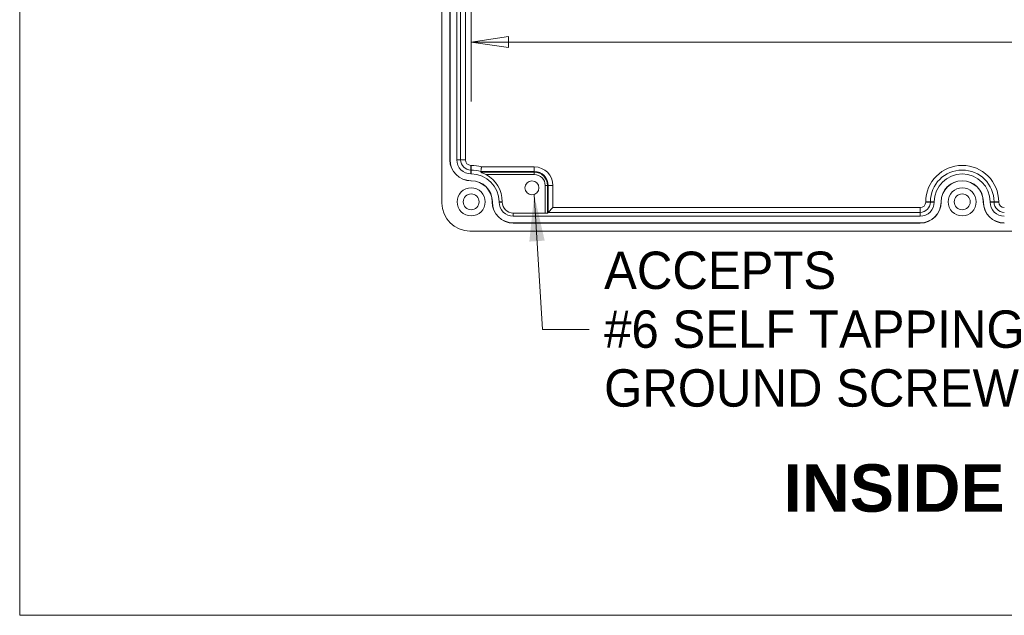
# Model space of a CAD drawing. Header units: millimetres. Extents: x 23 to 1094, y 23 to 840.
# Tile 1 of 44: x 36 to 246, y 36 to 163. Entities that reach past the tile are written whole.
import ezdxf

# ---------------------------------------------------------------- set-up
doc = ezdxf.new("R2010")
doc.units = ezdxf.units.MM
doc.header["$LTSCALE"] = 4
for name, color, linetype, lineweight in [('Dimension (ANSI)', 7, 'Continuous', 9), ('Sketch Geometry (ANSI)', 7, 'Continuous', 9), ('Symbol (ANSI)', 7, 'Continuous', 9), ('Visible (ANSI)', 7, 'Continuous', 9), ('Visible Narrow (ANSI)', 7, 'Continuous', 9)]:
    doc.layers.add(name, color=color, linetype=linetype, lineweight=lineweight)
doc.styles.add('Label Text (ANSI)', font='arialbd.ttf')
doc.styles.add('Note Text (ANSI)', font='arial.ttf')
doc.dimstyles.new('Default - mm (ANSI)', dxfattribs={"dimscale": 4, "dimtxt": 2, "dimasz": 2, "dimexe": 3.175, "dimexo": 1, "dimgap": 0.8, "dimtad": 0, "dimtih": 1, "dimtoh": 1, "dimrnd": 1e-08, "dimzin": 4, "dimdsep": 46, "dimtxsty": 'Note Text (ANSI)', "dimblk": 'Filled-1', "dimcen": 0.09, "dimdle": 10, "dimclrd": 256, "dimclre": 256, "dimclrt": 256, "dimadec": 1, "dimazin": 0, "dimtfac": 1.524, "dimtofl": 0, "dimtmove": 0, "dimatfit": 3, "dimfxl": 1, "dimtolj": 1, "dimtzin": 0, "dimlwd": -1, "dimlwe": -1, "dimarcsym": 0})
doc.dimstyles.new('Default - mm (ANSI)$7', dxfattribs={"dimscale": 4, "dimtxt": 2, "dimasz": 2.5, "dimexe": 3.175, "dimexo": 1, "dimgap": 0.8, "dimtad": 0, "dimtih": 1, "dimtoh": 1, "dimrnd": 1e-08, "dimzin": 4, "dimdsep": 46, "dimtxsty": 'Note Text (ANSI)', "dimblk": 'Filled-1', "dimcen": 0.09, "dimdle": 10, "dimclrd": 256, "dimclre": 256, "dimclrt": 256, "dimadec": 1, "dimazin": 0, "dimtfac": 1.524, "dimtofl": 0, "dimtmove": 0, "dimatfit": 3, "dimfxl": 1, "dimtolj": 1, "dimtzin": 0, "dimlwd": -1, "dimlwe": -1, "dimarcsym": 0})

# ---------------------------------------------------------------- blocks, each defined once
blk = doc.blocks.new('Borders Default Border')
at = {"layer": 'Sketch Geometry (ANSI)', "flags": 128}
blk.add_lwpolyline([(8.89, 8.89), (8.89, 207.01), (270.51, 207.01), (270.51, 8.89), (8.89, 8.89)], dxfattribs=at)
blk = doc.blocks.new('Filled-1')
at = {"color": 0}
for p, q in [((0, 0), (-1, 0.15)), ((-1, 0.15), (-1, -0.15)), ((-1, 0), (0, 0)), ((-1, -0.15), (0, 0))]:
    blk.add_line(p, q, dxfattribs=at)
at = {"color": 0, "flags": 128}
blk.add_lwpolyline([(-1, -0.15), (0, 0), (-1, 0.15), (-1, -0.15)], dxfattribs=at)
at = {"color": 0}
blk.add_solid([(-1, -0.15), (0, 0), (-1, 0.15), (-1, -0.15)], dxfattribs=at)
blk = doc.blocks.new('*D31')
at = {"layer": 'Defpoints', "color": 0, "transparency": 16777216}
for p in [(132.1, 249.06), (264.2, 249.06), (342.1, 133.06)]:
    blk.add_point(p, dxfattribs=at)
at = {"layer": 'Dimension (ANSI)', "transparency": 16777216}
for p, q in [((136.1, 249.06), (276.9, 249.06)), ((264.2, 241.06), (264.2, 206.65)), ((264.2, 141.06), (264.2, 175.46)), ((338.1, 133.06), (251.5, 133.06))]:
    blk.add_line(p, q, dxfattribs=at)
at = {"layer": 'Dimension (ANSI)', "transparency": 16777216, "xscale": 8, "yscale": 8, "zscale": 8}
for p, rotation in [((264.2, 249.06), 90), ((264.2, 133.06), 270)]:
    blk.add_blockref('Filled-1', p, dxfattribs=dict(at, rotation=rotation))
at = {"layer": 'Dimension (ANSI)', "transparency": 16777216, "char_height": 8, "attachment_point": 5, "style": 'Note Text (ANSI)'}
for s, insert in [('\\A1; 116.00', (264.2, 198.34)), ('\\A1;[4.57]', (264.2, 182.75))]:
    blk.add_mtext(s, dxfattribs=dict(at, insert=insert))
blk = doc.blocks.new('*D32')
at = {"layer": 'Defpoints', "color": 0, "transparency": 16777216}
for p in [(132.1, 249.06), (342.1, 158.26), (342.1, 133.06)]:
    blk.add_point(p, dxfattribs=at)
at = {"layer": 'Dimension (ANSI)', "transparency": 16777216}
for p, q in [((132.1, 245.06), (132.1, 145.56)), ((342.1, 137.06), (342.1, 170.96)), ((140.1, 158.26), (273.23, 158.26)), ((334.1, 158.26), (316.38, 158.26))]:
    blk.add_line(p, q, dxfattribs=at)
at = {"layer": 'Dimension (ANSI)', "transparency": 16777216, "xscale": 8, "yscale": 8, "zscale": 8, "rotation": 180}
blk.add_blockref('Filled-1', (132.1, 158.26), dxfattribs=at)
at = {"layer": 'Dimension (ANSI)', "transparency": 16777216, "xscale": 8, "yscale": 8, "zscale": 8}
blk.add_blockref('Filled-1', (342.1, 158.26), dxfattribs=at)
at = {"layer": 'Dimension (ANSI)', "transparency": 16777216, "char_height": 8, "attachment_point": 5, "style": 'Note Text (ANSI)'}
for s, insert in [('\\A1; 210.00', (294.8, 165.54)), ('\\A1;[8.27]', (294.8, 149.93))]:
    blk.add_mtext(s, dxfattribs=dict(at, insert=insert))

msp = doc.modelspace()

# ---------------------------------------------------------------- linework, layer by layer
at = {"layer": 'Visible (ANSI)'}
for p, q in [((125.8474, 258.3113), (125.8474, 123.8072)), ((127.5474, 239.0593), (127.5474, 133.0593)), ((127.5736, 239.0593), (127.5736, 133.0593)), ((129.0212, 239.0593), (129.0212, 133.0593)), ((132.0474, 130.0331), (132.0974, 130.0331)), ((132.0474, 128.5855), (132.0974, 128.5855)), ((132.0474, 128.5593), (132.0974, 128.5593)), ((136.5974, 124.0593), (136.5974, 124.0093)), ((136.6236, 124.0593), (136.6236, 124.0093)), ((138.0712, 124.0593), (138.0712, 124.0093)), ((138.7432, 124.0093), (138.7432, 124.0593)), ((148.5802, 121.8125), (149.5801, 122.8124)), ((231.1236, 124.0093), (231.1236, 124.0593)), ((232.5712, 124.0093), (232.5712, 124.0593)), ((232.5974, 124.0093), (232.5974, 124.0593)), ((241.5974, 124.0593), (241.5974, 124.0093)), ((241.6236, 124.0593), (241.6236, 124.0093)), ((243.0712, 124.0593), (243.0712, 124.0093)), ((147.9315, 121.6551), (141.0974, 121.6551)), ((141.0974, 120.9831), (228.0974, 120.9831)), ((148.4314, 121.6637), (148.5802, 121.8125)), ((141.0974, 119.5355), (228.0974, 119.5355)), ((141.0974, 119.5093), (228.0974, 119.5093)), ((131.8453, 117.8093), (342.3494, 117.8093))]:
    msp.add_line(p, q, dxfattribs=at)
for centre, radius in [((145.0974, 127.0593), 1.5), ((132.0974, 124.0593), 3), ((237.0974, 124.0593), 3), ((132.0974, 124.0593), 1.7), ((237.0974, 124.0593), 1.7)]:
    msp.add_circle(centre, radius, dxfattribs=at)
for centre, radius, start, end in [((132.0474, 133.0593), 4.5, 180, 270), ((132.0474, 133.0593), 4.4738, 180, 270), ((132.0474, 133.0593), 3.0262, 180, 270), ((132.0974, 124.0593), 5.9738, 0, 90), ((132.0974, 124.0593), 4.5262, 0, 90), ((132.0974, 124.0593), 4.5, 0, 90), ((132.0974, 124.0593), 6.6458, 0, 61.38503), ((237.0974, 124.0593), 5.9738, 0, 180), ((237.0974, 124.0593), 4.5262, 0, 180), ((237.0974, 124.0593), 4.5, 0, 180), ((141.0974, 124.0093), 4.5, 180, 270), ((141.0974, 124.0093), 4.4738, 180, 270), ((141.0974, 124.0093), 3.0262, 180, 270), ((141.0974, 124.0093), 2.3542, 180, 270), ((228.0974, 124.0093), 4.5, 270, 0), ((228.0974, 124.0093), 4.4738, 270, 0), ((228.0974, 124.0093), 3.0262, 270, 0), ((246.0974, 124.0093), 4.5, 180, 270), ((246.0974, 124.0093), 4.4738, 180, 270), ((246.0974, 124.0093), 3.0262, 180, 270)]:
    msp.add_arc(centre, radius, start, end, dxfattribs=at)
for centre, major_axis, ratio, start_param, end_param in [((131.8494, 123.8113), (-4.2455, -4.2455), 0.999315, 5.49812976, 7.06824085), ((147.9315, 121.6639), (-0.5, 0), 0.01745506, 1.57079633, 3.12413936)]:
    msp.add_ellipse(centre, major_axis=major_axis, ratio=ratio, start_param=start_param, end_param=end_param, dxfattribs=at)
msp.add_open_spline([(134.1606, 130.5421), (134.1529, 130.4925), (134.1451, 130.4429), (134.1373, 130.3933)], degree=3, dxfattribs=at)
for points, knots in [([(134.1606, 130.5421), (134.1609, 130.5443), (134.1647, 130.5685), (134.1791, 130.6617), (134.19, 130.7325), (134.2173, 130.9125), (134.2336, 131.0204), (134.2606, 131.202), (134.2703, 131.2672), (134.2899, 131.4008), (134.2998, 131.4689), (134.3099, 131.5388), (134.3101, 131.5404), (134.3104, 131.542)], [-0.156149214, -0.156149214, -0.156149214, -0.156149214, -0.119651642, -0.119651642, -0.080762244, -0.080762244, -0.041397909, -0.041397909, -0.020705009, -0.020705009, 0, 0, 0.000486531, 0.000486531, 0.000486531, 0.000486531]), ([(135.2802, 129.8934), (135.003, 130.0446), (134.6663, 130.1963), (134.3268, 130.325), (134.2399, 130.3561), (134.1727, 130.3798), (134.1598, 130.3844), (134.1421, 130.391), (134.1373, 130.3929), (134.1373, 130.3933)], [-0.379679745, -0.379679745, -0.379679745, -0.379679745, -0.285501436, -0.285501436, -0.258712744, -0.258712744, -0.25208397, -0.25208397, -0.24549719, -0.24549719, -0.24549719, -0.24549719])]:
    msp.add_open_spline(points, degree=3, knots=knots, dxfattribs=at)
at = {"layer": 'Visible Narrow (ANSI)'}
for p, q in [((129.8506, 133.0593), (129.8506, 239.0593)), ((130.8505, 239.0593), (130.8505, 133.0593)), ((127.5736, 133.0593), (127.5474, 133.0593)), ((129.8506, 133.0593), (129.0212, 133.0593)), ((130.8505, 133.0593), (129.8506, 133.0593)), ((132.0474, 131.8624), (132.0974, 131.8624)), ((132.0474, 131.8624), (132.0474, 130.8625)), ((132.0974, 130.8625), (132.0474, 130.8625)), ((132.0474, 130.8625), (132.0474, 130.0331)), ((132.0974, 130.8625), (132.0974, 131.8624)), ((132.0974, 130.8625), (132.0974, 130.0331)), ((145.5974, 130.5421), (134.1606, 130.5421)), ((134.3104, 131.542), (145.5974, 131.542)), ((145.5974, 130.5421), (145.5974, 131.542)), ((145.5974, 130.3933), (145.5974, 130.5421)), ((132.0474, 128.5855), (132.0474, 128.5593)), ((132.0974, 128.5855), (132.0974, 128.5593)), ((134.1373, 130.3933), (145.5974, 130.3933)), ((145.5974, 129.8934), (135.2802, 129.8934)), ((145.5974, 129.8934), (145.5974, 130.3933)), ((147.9315, 121.6551), (147.9315, 127.5593)), ((147.9315, 127.5593), (148.4314, 127.5593)), ((148.4314, 127.5593), (148.5802, 127.5593)), ((148.4314, 127.5593), (148.4314, 121.6637)), ((148.5802, 121.8125), (148.5802, 127.5593)), ((148.5802, 127.5593), (149.5801, 127.5593)), ((149.5801, 127.5593), (149.5801, 122.8124)), ((136.6236, 124.0593), (136.5974, 124.0593)), ((136.6236, 124.0093), (136.5974, 124.0093)), ((138.7432, 124.0593), (138.0712, 124.0593)), ((138.7432, 124.0093), (138.0712, 124.0093)), ((149.5801, 122.8124), (228.0974, 122.8124)), ((228.0974, 121.8125), (228.0974, 122.8124)), ((229.2943, 124.0093), (229.2943, 124.0593)), ((230.2941, 124.0593), (229.2943, 124.0593)), ((230.2941, 124.0093), (229.2943, 124.0093)), ((230.2941, 124.0593), (231.1236, 124.0593)), ((230.2941, 124.0593), (230.2941, 124.0093)), ((230.2941, 124.0093), (231.1236, 124.0093)), ((232.5712, 124.0593), (232.5974, 124.0593)), ((232.5712, 124.0093), (232.5974, 124.0093)), ((241.6236, 124.0593), (241.5974, 124.0593)), ((241.6236, 124.0093), (241.5974, 124.0093)), ((243.9006, 124.0593), (243.0712, 124.0593)), ((243.9006, 124.0093), (243.0712, 124.0093)), ((243.9006, 124.0093), (243.9006, 124.0593)), ((243.9006, 124.0593), (244.9005, 124.0593)), ((243.9006, 124.0093), (244.9005, 124.0093)), ((244.9005, 124.0593), (244.9005, 124.0093)), ((141.0974, 121.6551), (141.0974, 120.9831)), ((228.0974, 121.8125), (148.5802, 121.8125)), ((228.0974, 121.8125), (228.0974, 120.9831)), ((141.0974, 119.5355), (141.0974, 119.5093)), ((228.0974, 119.5355), (228.0974, 119.5093))]:
    msp.add_line(p, q, dxfattribs=at)
for centre, radius, start, end in [((132.0474, 133.0593), 2.1968, 180, 270), ((132.0474, 133.0593), 1.1969, 180, 270), ((132.0974, 124.0593), 7.8031, 73.524451, 90), ((132.0974, 124.0593), 6.8032, 72.346239, 90), ((145.5974, 127.5593), 3.9827, 0, 90), ((145.5974, 127.5593), 2.9828, 0, 90), ((237.0974, 124.0593), 7.8031, 0, 180), ((237.0974, 124.0593), 6.8032, 0, 180), ((145.5974, 127.5593), 2.834, 0, 90), ((145.5974, 127.5593), 2.3341, 0, 90), ((228.0974, 124.0093), 1.1969, 270, 0), ((228.0974, 124.0093), 2.1968, 270, 0), ((246.0974, 124.0093), 2.1968, 180, 270), ((246.0974, 124.0093), 1.1969, 180, 270)]:
    msp.add_arc(centre, radius, start, end, dxfattribs=at)

# ---------------------------------------------------------------- block references
at = {"xscale": 4, "yscale": 4, "zscale": 4}
msp.add_blockref('Borders Default Border', (0, 0), dxfattribs=at)

# ---------------------------------------------------------------- texts
at = {"layer": 'Symbol (ANSI)', "insert": (160.5242, 96.7577), "char_height": 8, "width": 95.664635, "attachment_point": 4, "line_spacing_factor": 0.944221, "style": 'Note Text (ANSI)'}
msp.add_mtext('{ACCEPTS\\P#6 SELF TAPPING\\PGROUND SCREW}', dxfattribs=at)
at = {"layer": 'Symbol (ANSI)', "insert": (198.8603, 57.5836), "char_height": 10.16, "attachment_point": 7, "style": 'Label Text (ANSI)'}
msp.add_mtext('INSIDE BOX', dxfattribs=at)

# ---------------------------------------------------------------- dimensions: what is measured, and where the dimension line sits
at = {"layer": 'Dimension (ANSI)'}
for base, p1, p2, angle, text, override, picture, middle in [((264.1961, 249.0593), (342.0974, 133.0593), (132.0974, 249.0593), 90, ' <>\\X[4.57]', {"dimgap": 0.8, "dimdec": 2, "dimpost": '\\X', "dimtol": 0, "dimlim": 0, "dimtp": 0, "dimtm": 0, "dimtdec": 2, "dimatfit": 1}, '*D31', (264.1961, 191.0593)), ((342.0974, 158.2583), (132.0974, 249.0593), (342.0974, 133.0593), 180, ' <>\\X[8.27]', {"dimgap": 0.8, "dimtih": 0, "dimtoh": 0, "dimdec": 2, "dimpost": '\\X', "dimtol": 0, "dimlim": 0, "dimtp": 0, "dimtm": 0, "dimtdec": 2, "dimatfit": 1}, '*D32', (294.8017, 158.2583))]:
    dim = msp.add_linear_dim(base=base, p1=p1, p2=p2, angle=angle, text=text, dimstyle='Default - mm (ANSI)', override=override, dxfattribs=at)
    dim.commit()
    dim.dimension.update_dxf_attribs({"geometry": picture, "text_midpoint": middle, "dimtype": 160})

# ---------------------------------------------------------------- leaders
at = {"layer": 'Symbol (ANSI)', "annotation_type": 0, "has_hookline": 1, "hookline_direction": 0, "text_width": 94.8377}
msp.add_leader([(145.571, 125.636), (147.3242, 96.7577), (157.3242, 96.7577)], dimstyle='Default - mm (ANSI)$7', override={"dimtad": 0}, dxfattribs=at)

doc.saveas('drawing.dxf')
